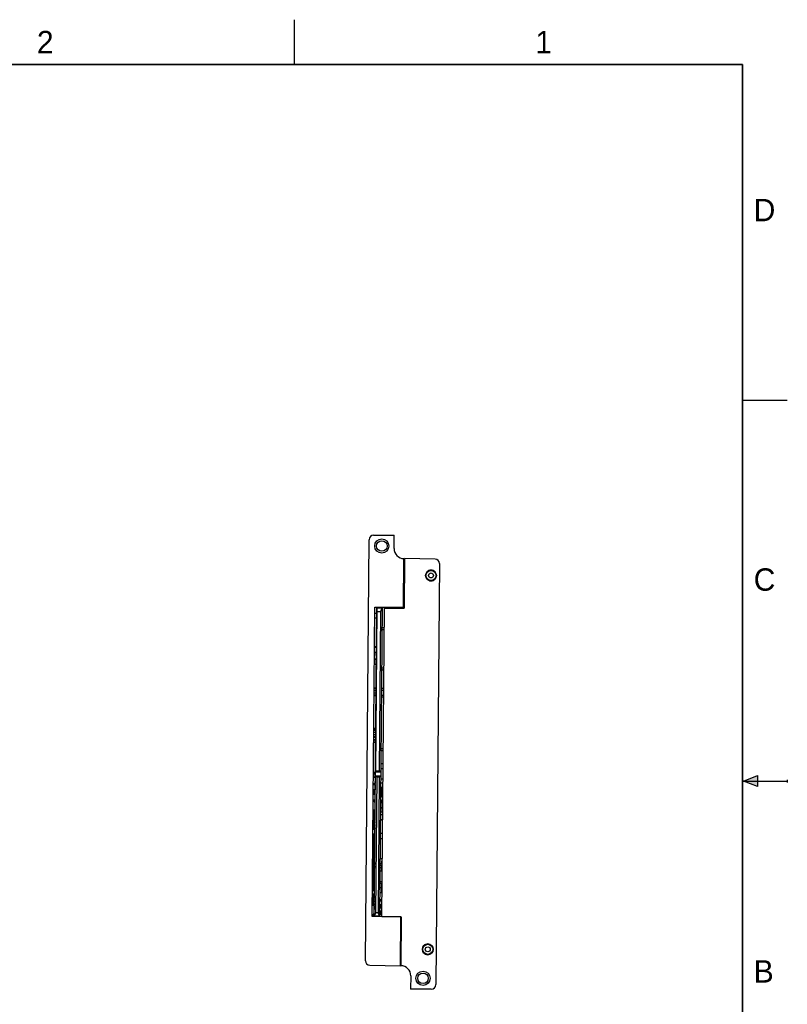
# Model space of a CAD drawing. Header units: inches. Extents: x 0 to 22, y 0 to 17.
# Tile 39 of 39: x 13.4 to 22, y 6 to 17. Entities that reach past the tile are written whole.
import ezdxf

# ---------------------------------------------------------------- set-up
doc = ezdxf.new("R2010")
doc.units = ezdxf.units.IN
doc.header["$LTSCALE"] = 1.21
doc.header["$MEASUREMENT"] = 0
doc.layers.get('0').update_dxf_attribs({"linetype": 'CONTINUOUS'})
doc.styles.get("Standard").update_dxf_attribs({"font": 'txt', "width": 0.8})

msp = doc.modelspace()

# ---------------------------------------------------------------- hatches: boundary and pattern name
at = {"linetype": 'CONTINUOUS'}
msp.add_hatch(color=2, dxfattribs=at).paths.add_polyline_path([(21.6663, 8.5625), (21.6663, 8.4375), (21.51, 8.5)])

# ---------------------------------------------------------------- linework, layer by layer
at = {"color": 2, "linetype": 'CONTINUOUS'}
for p, q in [((16.5, 16.5), (16.5, 17)), ((22, 12.75), (21.5, 12.75)), ((21.51, 8.5), (21.6663, 8.5625)), ((21.51, 8.5), (22, 8.5)), ((21.6663, 8.4375), (21.51, 8.5)), ((21.6663, 8.5625), (21.6663, 8.4375)), ((22, 8.515), (22, 8.485))]:
    msp.add_line(p, q, dxfattribs=at)
at = {"color": 7, "linetype": 'CONTINUOUS'}
for p, q in [((17.3819, 11.2444), (17.6124, 11.2444)), ((17.6111, 11.0954), (17.6124, 11.2444)), ((17.2909, 6.4941), (17.3319, 11.1948)), ((17.7164, 10.4396), (17.7211, 10.9844)), ((17.7208, 10.951), (17.7268, 10.9509)), ((17.7271, 10.9844), (17.7223, 10.431)), ((17.7268, 10.9509), (17.7238, 10.9509)), ((18.0685, 10.9784), (17.7271, 10.9844)), ((18.1177, 10.928), (18.0766, 6.2273)), ((17.9801, 10.8357), (17.9795, 10.8357)), ((18.0682, 10.835), (18.0676, 10.835)), ((17.9788, 10.7557), (17.9794, 10.7557)), ((18.0669, 10.755), (18.0675, 10.755)), ((17.7177, 10.591), (17.7237, 10.591)), ((17.3662, 6.9881), (17.3964, 10.4396)), ((17.3882, 6.9877), (17.4184, 10.4396)), ((17.3963, 10.3171), (17.3968, 10.3711)), ((17.3964, 10.4396), (17.7164, 10.4396)), ((17.4178, 10.3709), (17.3968, 10.3711)), ((17.4193, 10.4269), (17.4033, 8.6044)), ((17.4164, 10.4396), (17.4158, 10.3709)), ((17.4183, 10.4331), (17.4813, 10.4326)), ((17.419, 10.3931), (17.4613, 10.3927)), ((17.4613, 10.3927), (17.4458, 8.6148)), ((17.4512, 6.9866), (17.4814, 10.4396)), ((17.4732, 6.9863), (17.5033, 10.431)), ((17.5033, 10.431), (17.7223, 10.431)), ((17.5606, 10.431), (17.5607, 10.4396)), ((17.4173, 10.3169), (17.3963, 10.3171)), ((17.4153, 10.3169), (17.4125, 9.9969)), ((17.4792, 10.1916), (17.4952, 10.1914)), ((17.4794, 10.2156), (17.4954, 10.2154)), ((17.4954, 10.2154), (17.4952, 10.1914)), ((17.3924, 9.8671), (17.3928, 9.9211)), ((17.3948, 9.9211), (17.3928, 9.9211)), ((17.393, 9.9368), (17.3934, 9.9911)), ((17.414, 9.9366), (17.393, 9.9368)), ((17.3954, 9.9911), (17.3934, 9.9911)), ((17.4144, 9.9906), (17.3934, 9.9908)), ((17.3943, 9.8611), (17.395, 9.9368)), ((17.3954, 9.9908), (17.3955, 9.9971)), ((17.4145, 9.9969), (17.3955, 9.9971)), ((17.3944, 9.8671), (17.3924, 9.8671)), ((17.4133, 9.8609), (17.3943, 9.8611)), ((17.3978, 9.8018), (17.3983, 9.8558)), ((17.4128, 9.8016), (17.3978, 9.8018)), ((17.4133, 9.8556), (17.3983, 9.8558)), ((17.4108, 9.8017), (17.4085, 9.537)), ((17.4113, 9.8609), (17.4113, 9.8557)), ((17.4753, 9.7411), (17.4913, 9.741)), ((17.4755, 9.7651), (17.4915, 9.765)), ((17.4915, 9.765), (17.4913, 9.741)), ((17.3887, 9.4505), (17.3895, 9.5371)), ((17.4098, 9.4572), (17.3888, 9.4574)), ((17.41, 9.4818), (17.389, 9.482)), ((17.4102, 9.5055), (17.3892, 9.5057)), ((17.4104, 9.5301), (17.3894, 9.5303)), ((17.4105, 9.537), (17.3895, 9.5371)), ((17.4728, 9.4606), (17.4948, 9.4604)), ((17.4733, 9.5157), (17.4953, 9.5155)), ((17.4735, 9.5373), (17.4955, 9.5371)), ((17.4097, 9.4504), (17.3887, 9.4505)), ((17.4077, 9.4504), (17.4045, 9.0857)), ((17.4726, 9.4389), (17.4946, 9.4387)), ((17.3844, 8.9569), (17.3855, 9.0859)), ((17.4059, 9.0169), (17.3849, 9.017)), ((17.4062, 9.0405), (17.3852, 9.0407)), ((17.4064, 9.072), (17.3854, 9.0722)), ((17.4064, 9.0651), (17.3854, 9.0653)), ((17.4065, 9.0857), (17.3855, 9.0859)), ((17.4054, 8.9567), (17.3844, 8.9569)), ((17.4055, 8.9617), (17.3845, 8.9619)), ((17.4057, 8.9923), (17.3847, 8.9924)), ((17.4057, 8.9854), (17.3847, 8.9856)), ((17.3902, 8.9318), (17.3904, 8.9558)), ((17.4052, 8.9317), (17.3902, 8.9318)), ((17.4054, 8.9557), (17.3904, 8.9558)), ((17.4032, 8.9317), (17.4003, 8.596)), ((17.4034, 8.9567), (17.4034, 8.9557)), ((17.4674, 8.8414), (17.4894, 8.8412)), ((17.4676, 8.8654), (17.4896, 8.8652)), ((17.4662, 8.6971), (17.4882, 8.6969)), ((17.3808, 8.5409), (17.3813, 8.5949)), ((17.3873, 8.5948), (17.3813, 8.5949)), ((17.3868, 8.5421), (17.3873, 8.5961)), ((17.4023, 8.5959), (17.3873, 8.5961)), ((17.4033, 8.6044), (17.4027, 8.604)), ((17.4027, 8.604), (17.4649, 8.6035)), ((17.4034, 8.6152), (17.4458, 8.6148)), ((17.4649, 8.6035), (17.4458, 8.6148)), ((17.4657, 8.6391), (17.4877, 8.6389)), ((17.4018, 8.5407), (17.3808, 8.5409)), ((17.3858, 8.462), (17.3858, 8.4719)), ((17.3858, 8.4719), (17.4012, 8.4717)), ((17.4018, 8.5419), (17.3868, 8.5421)), ((17.3878, 8.462), (17.3879, 8.4718)), ((17.3998, 8.5407), (17.3992, 8.4717)), ((17.4019, 8.5576), (17.4649, 8.557)), ((17.4023, 8.5576), (17.4215, 8.5463)), ((17.4083, 7.0341), (17.4215, 8.5463)), ((17.4215, 8.5463), (17.4452, 8.5461)), ((17.4452, 8.5461), (17.432, 7.0339)), ((17.4452, 8.5461), (17.4645, 8.557)), ((17.4634, 8.2891), (17.4651, 8.482)), ((17.4642, 8.4712), (17.465, 8.4712)), ((17.4643, 8.482), (17.4863, 8.4818)), ((17.4647, 8.5252), (17.4867, 8.525)), ((17.3851, 8.3496), (17.3856, 8.4036)), ((17.4006, 8.4034), (17.3856, 8.4036)), ((17.3858, 8.462), (17.4011, 8.4619)), ((17.3991, 8.4619), (17.3986, 8.4035)), ((17.4639, 8.4328), (17.4737, 8.4327)), ((17.4737, 8.4327), (17.4727, 8.3205)), ((17.3885, 8.2789), (17.3775, 8.279)), ((17.3996, 8.2867), (17.3776, 8.2869)), ((17.4001, 8.3495), (17.3851, 8.3496)), ((17.3885, 8.2789), (17.3884, 8.2691)), ((17.3884, 8.2691), (17.3994, 8.269)), ((17.3974, 8.269), (17.3966, 8.1737)), ((17.3981, 8.3495), (17.3976, 8.2867)), ((17.4623, 8.2602), (17.4783, 8.26)), ((17.4624, 8.2667), (17.4844, 8.2665)), ((17.4625, 8.2736), (17.4845, 8.2734)), ((17.4626, 8.2891), (17.4724, 8.289)), ((17.4626, 8.2852), (17.4786, 8.285)), ((17.4727, 8.3205), (17.4637, 8.3206)), ((17.4724, 8.289), (17.4724, 8.2851)), ((17.4783, 8.26), (17.4779, 8.206)), ((17.4783, 8.2577), (17.4843, 8.2576)), ((17.4786, 8.285), (17.4785, 8.2734)), ((17.3983, 8.1422), (17.3794, 8.1424)), ((17.3794, 8.1345), (17.3794, 8.1424)), ((17.3982, 8.1343), (17.3794, 8.1345)), ((17.3795, 8.1502), (17.3796, 8.1581)), ((17.3984, 8.1501), (17.3795, 8.1502)), ((17.3796, 8.166), (17.3797, 8.1739)), ((17.3985, 8.1658), (17.3796, 8.166)), ((17.3985, 8.158), (17.3796, 8.1581)), ((17.3986, 8.1737), (17.3797, 8.1739)), ((17.3962, 8.1343), (17.3962, 8.1265)), ((17.3964, 8.1501), (17.3963, 8.1422)), ((17.3965, 8.1658), (17.3965, 8.158)), ((17.4614, 8.1562), (17.4774, 8.156)), ((17.4618, 8.2027), (17.4838, 8.2025)), ((17.4619, 8.2062), (17.4779, 8.206)), ((17.4778, 8.2026), (17.4774, 8.156)), ((17.4779, 8.2095), (17.4839, 8.2094)), ((17.478, 8.2183), (17.484, 8.2183)), ((17.3784, 8.0243), (17.3785, 8.0321)), ((17.3785, 8.04), (17.3786, 8.0479)), ((17.3974, 8.0398), (17.3785, 8.04)), ((17.3974, 8.032), (17.3785, 8.0321)), ((17.3975, 8.0477), (17.3786, 8.0479)), ((17.3976, 8.0635), (17.3787, 8.0636)), ((17.3787, 8.0558), (17.3787, 8.0636)), ((17.3976, 8.0556), (17.3787, 8.0558)), ((17.3788, 8.0715), (17.3789, 8.0794)), ((17.3977, 8.0713), (17.3788, 8.0715)), ((17.3789, 8.0873), (17.379, 8.0951)), ((17.3978, 8.0871), (17.3789, 8.0873)), ((17.3978, 8.0792), (17.3789, 8.0794)), ((17.3979, 8.095), (17.379, 8.0951)), ((17.398, 8.1107), (17.3791, 8.1109)), ((17.3791, 8.103), (17.3791, 8.1109)), ((17.398, 8.1028), (17.3791, 8.103)), ((17.3792, 8.1187), (17.3793, 8.1266)), ((17.3981, 8.1186), (17.3792, 8.1187)), ((17.3982, 8.1265), (17.3793, 8.1266)), ((17.3954, 8.0399), (17.3954, 8.032)), ((17.3956, 8.0556), (17.3955, 8.0477)), ((17.3957, 8.0714), (17.3956, 8.0635)), ((17.3958, 8.0871), (17.3958, 8.0792)), ((17.396, 8.1029), (17.3959, 8.095)), ((17.3961, 8.1186), (17.396, 8.1107)), ((17.4607, 8.0712), (17.4827, 8.071)), ((17.4607, 8.0662), (17.4827, 8.066)), ((17.4612, 8.1272), (17.4832, 8.127)), ((17.4612, 8.1252), (17.4832, 8.125)), ((17.3753, 7.9069), (17.3757, 7.9609)), ((17.3967, 7.9607), (17.3757, 7.9609)), ((17.3778, 7.9613), (17.3779, 7.9691)), ((17.3967, 7.9611), (17.3778, 7.9613)), ((17.3968, 7.969), (17.3779, 7.9691)), ((17.3969, 7.9847), (17.378, 7.9849)), ((17.378, 7.977), (17.378, 7.9849)), ((17.3969, 7.9769), (17.378, 7.977)), ((17.3781, 7.9928), (17.3782, 8.0006)), ((17.397, 7.9926), (17.3781, 7.9928)), ((17.3971, 8.0005), (17.3782, 8.0006)), ((17.3972, 8.0162), (17.3783, 8.0164)), ((17.3783, 8.0085), (17.3783, 8.0164)), ((17.3971, 8.0084), (17.3783, 8.0085)), ((17.3973, 8.0241), (17.3784, 8.0243)), ((17.3947, 7.9611), (17.3947, 7.9607)), ((17.3949, 7.9769), (17.3948, 7.969)), ((17.395, 7.9926), (17.3949, 7.9847)), ((17.3951, 8.0084), (17.3951, 8.0005)), ((17.3953, 8.0241), (17.3952, 8.0162)), ((17.4594, 7.9172), (17.4814, 7.917)), ((17.3963, 7.9067), (17.3753, 7.9069)), ((17.3954, 7.8115), (17.3765, 7.8117)), ((17.3765, 7.8038), (17.3765, 7.8117)), ((17.3766, 7.8195), (17.3767, 7.8274)), ((17.3955, 7.8194), (17.3766, 7.8195)), ((17.3767, 7.8353), (17.3768, 7.8432)), ((17.3956, 7.8351), (17.3767, 7.8353)), ((17.3956, 7.8273), (17.3767, 7.8274)), ((17.3957, 7.843), (17.3768, 7.8432)), ((17.3769, 7.851), (17.377, 7.8589)), ((17.3958, 7.8509), (17.3769, 7.851)), ((17.377, 7.8668), (17.3771, 7.8747)), ((17.3959, 7.8666), (17.377, 7.8668)), ((17.3958, 7.8588), (17.377, 7.8589)), ((17.396, 7.8745), (17.3771, 7.8747)), ((17.3961, 7.8902), (17.3772, 7.8904)), ((17.3772, 7.8825), (17.3772, 7.8904)), ((17.396, 7.8824), (17.3772, 7.8825)), ((17.3773, 7.8983), (17.3774, 7.9062)), ((17.3962, 7.8981), (17.3773, 7.8983)), ((17.3963, 7.906), (17.3774, 7.9062)), ((17.3935, 7.8194), (17.3934, 7.8115)), ((17.3936, 7.8351), (17.3936, 7.8273)), ((17.3938, 7.8509), (17.3937, 7.843)), ((17.3939, 7.8666), (17.3938, 7.8588)), ((17.394, 7.8824), (17.394, 7.8745)), ((17.3942, 7.8981), (17.3941, 7.8903)), ((17.3943, 7.9067), (17.3943, 7.906)), ((17.4588, 7.8592), (17.4808, 7.859)), ((17.3755, 7.6936), (17.3756, 7.7014)), ((17.3756, 7.7093), (17.3757, 7.7172)), ((17.3945, 7.7092), (17.3756, 7.7093)), ((17.3945, 7.7013), (17.3756, 7.7014)), ((17.3946, 7.717), (17.3757, 7.7172)), ((17.3758, 7.7251), (17.3759, 7.7329)), ((17.3947, 7.7249), (17.3758, 7.7251)), ((17.3759, 7.7408), (17.376, 7.7487)), ((17.3948, 7.7406), (17.3759, 7.7408)), ((17.3947, 7.7328), (17.3759, 7.7329)), ((17.3949, 7.7485), (17.376, 7.7487)), ((17.395, 7.7643), (17.3761, 7.7644)), ((17.3761, 7.7566), (17.3761, 7.7644)), ((17.3949, 7.7564), (17.3761, 7.7566)), ((17.3762, 7.7723), (17.3763, 7.7802)), ((17.3951, 7.7721), (17.3762, 7.7723)), ((17.3763, 7.7881), (17.3764, 7.7959)), ((17.3952, 7.7879), (17.3763, 7.7881)), ((17.3952, 7.78), (17.3763, 7.7802)), ((17.3953, 7.7958), (17.3764, 7.7959)), ((17.3954, 7.8036), (17.3765, 7.8038)), ((17.3925, 7.7092), (17.3925, 7.7013)), ((17.3927, 7.7249), (17.3926, 7.717)), ((17.3928, 7.7407), (17.3927, 7.7328)), ((17.3929, 7.7564), (17.3929, 7.7485)), ((17.3931, 7.7722), (17.393, 7.7643)), ((17.3932, 7.7879), (17.3932, 7.78)), ((17.3934, 7.8037), (17.3933, 7.7958)), ((17.3745, 7.5833), (17.3746, 7.5912)), ((17.3935, 7.591), (17.3746, 7.5912)), ((17.3747, 7.5991), (17.3748, 7.607)), ((17.3936, 7.5989), (17.3747, 7.5991)), ((17.3748, 7.6148), (17.3749, 7.6227)), ((17.3937, 7.6147), (17.3748, 7.6148)), ((17.3936, 7.6068), (17.3748, 7.607)), ((17.3938, 7.6225), (17.3749, 7.6227)), ((17.3939, 7.6383), (17.375, 7.6385)), ((17.375, 7.6306), (17.375, 7.6385)), ((17.3938, 7.6304), (17.375, 7.6306)), ((17.3751, 7.6463), (17.3752, 7.6542)), ((17.394, 7.6462), (17.3751, 7.6463)), ((17.3752, 7.6621), (17.3753, 7.6699)), ((17.3941, 7.6619), (17.3752, 7.6621)), ((17.3941, 7.654), (17.3752, 7.6542)), ((17.3942, 7.6698), (17.3753, 7.6699)), ((17.3943, 7.6855), (17.3754, 7.6857)), ((17.3754, 7.6778), (17.3754, 7.6857)), ((17.3943, 7.6777), (17.3754, 7.6778)), ((17.3944, 7.6934), (17.3755, 7.6936)), ((17.3916, 7.5989), (17.3915, 7.5911)), ((17.3917, 7.6147), (17.3916, 7.6068)), ((17.3918, 7.6304), (17.3918, 7.6226)), ((17.392, 7.6462), (17.3919, 7.6383)), ((17.3921, 7.6619), (17.3921, 7.6541)), ((17.3923, 7.6777), (17.3922, 7.6698)), ((17.3924, 7.6934), (17.3923, 7.6855)), ((17.4569, 7.6352), (17.4729, 7.635)), ((17.4729, 7.635), (17.4724, 7.581)), ((17.4726, 7.606), (17.4786, 7.606)), ((17.4728, 7.63), (17.4788, 7.63)), ((17.3736, 7.4731), (17.3737, 7.481)), ((17.3737, 7.4889), (17.3738, 7.4967)), ((17.3926, 7.4887), (17.3737, 7.4889)), ((17.3925, 7.4808), (17.3737, 7.481)), ((17.3927, 7.4966), (17.3738, 7.4967)), ((17.3928, 7.5123), (17.3739, 7.5125)), ((17.3739, 7.5046), (17.3739, 7.5125)), ((17.3927, 7.5044), (17.3739, 7.5046)), ((17.374, 7.5203), (17.3741, 7.5282)), ((17.3929, 7.5202), (17.374, 7.5203)), ((17.3741, 7.5361), (17.3742, 7.544)), ((17.393, 7.5359), (17.3741, 7.5361)), ((17.393, 7.5281), (17.3741, 7.5282)), ((17.3931, 7.5438), (17.3742, 7.544)), ((17.3932, 7.5596), (17.3743, 7.5597)), ((17.3743, 7.5518), (17.3743, 7.5597)), ((17.3932, 7.5517), (17.3743, 7.5518)), ((17.3744, 7.5676), (17.3745, 7.5755)), ((17.3933, 7.5674), (17.3744, 7.5676)), ((17.3934, 7.5832), (17.3745, 7.5833)), ((17.3934, 7.5753), (17.3745, 7.5755)), ((17.3906, 7.4887), (17.3905, 7.4808)), ((17.3907, 7.5045), (17.3907, 7.4966)), ((17.3909, 7.5202), (17.3908, 7.5123)), ((17.391, 7.5359), (17.391, 7.5281)), ((17.3912, 7.5517), (17.3911, 7.5438)), ((17.3913, 7.5674), (17.3912, 7.5596)), ((17.3914, 7.5832), (17.3914, 7.5753)), ((17.4557, 7.4982), (17.4777, 7.498)), ((17.456, 7.5362), (17.472, 7.536)), ((17.4562, 7.5602), (17.4722, 7.56)), ((17.4564, 7.5812), (17.4724, 7.581)), ((17.4722, 7.56), (17.4717, 7.498)), ((17.3726, 7.3629), (17.3727, 7.3707)), ((17.3916, 7.3706), (17.3727, 7.3707)), ((17.3917, 7.3863), (17.3728, 7.3865)), ((17.3728, 7.3786), (17.3728, 7.3865)), ((17.3916, 7.3785), (17.3728, 7.3786)), ((17.3729, 7.3944), (17.373, 7.4022)), ((17.3918, 7.3942), (17.3729, 7.3944)), ((17.373, 7.4101), (17.3731, 7.418)), ((17.3919, 7.41), (17.373, 7.4101)), ((17.3919, 7.4021), (17.373, 7.4022)), ((17.392, 7.4178), (17.3731, 7.418)), ((17.3921, 7.4336), (17.3732, 7.4337)), ((17.3732, 7.4259), (17.3732, 7.4337)), ((17.3921, 7.4257), (17.3732, 7.4259)), ((17.3733, 7.4416), (17.3734, 7.4495)), ((17.3922, 7.4414), (17.3733, 7.4416)), ((17.3734, 7.4574), (17.3735, 7.4652)), ((17.3923, 7.4572), (17.3734, 7.4574)), ((17.3923, 7.4493), (17.3734, 7.4495)), ((17.3924, 7.4651), (17.3735, 7.4652)), ((17.3925, 7.4729), (17.3736, 7.4731)), ((17.3896, 7.3785), (17.3896, 7.3706)), ((17.3898, 7.3942), (17.3897, 7.3863)), ((17.3899, 7.41), (17.3899, 7.4021)), ((17.3901, 7.4257), (17.39, 7.4178)), ((17.3902, 7.4415), (17.3901, 7.4336)), ((17.3903, 7.4572), (17.3903, 7.4493)), ((17.3905, 7.473), (17.3904, 7.4651)), ((17.4546, 7.3782), (17.4766, 7.378)), ((17.3908, 7.2762), (17.3688, 7.2764)), ((17.3719, 7.2841), (17.372, 7.292)), ((17.3908, 7.284), (17.3719, 7.2841)), ((17.3909, 7.2918), (17.372, 7.292)), ((17.391, 7.3076), (17.3721, 7.3078)), ((17.3721, 7.2999), (17.3721, 7.3078)), ((17.391, 7.2997), (17.3721, 7.2999)), ((17.3722, 7.3156), (17.3723, 7.3235)), ((17.3911, 7.3155), (17.3722, 7.3156)), ((17.3723, 7.3314), (17.3724, 7.3393)), ((17.3912, 7.3312), (17.3723, 7.3314)), ((17.3912, 7.3233), (17.3723, 7.3235)), ((17.3913, 7.3391), (17.3724, 7.3393)), ((17.3725, 7.3471), (17.3726, 7.355)), ((17.3914, 7.347), (17.3725, 7.3471)), ((17.3915, 7.3627), (17.3726, 7.3629)), ((17.3914, 7.3548), (17.3726, 7.355)), ((17.3888, 7.284), (17.3888, 7.2763)), ((17.389, 7.2997), (17.3889, 7.2919)), ((17.3891, 7.3155), (17.389, 7.3076)), ((17.3892, 7.3312), (17.3892, 7.3234)), ((17.3894, 7.347), (17.3893, 7.3391)), ((17.3895, 7.3627), (17.3894, 7.3549)), ((17.4536, 7.2562), (17.4696, 7.2561)), ((17.4541, 7.3102), (17.4701, 7.3101)), ((17.4545, 7.3602), (17.4705, 7.36)), ((17.4705, 7.36), (17.4696, 7.2561)), ((17.3904, 7.2382), (17.3684, 7.2384)), ((17.3707, 7.1424), (17.3708, 7.1503)), ((17.3708, 7.1582), (17.3709, 7.166)), ((17.3897, 7.158), (17.3708, 7.1582)), ((17.3897, 7.1501), (17.3708, 7.1503)), ((17.3898, 7.1659), (17.3709, 7.166)), ((17.3899, 7.1816), (17.371, 7.1818)), ((17.371, 7.1739), (17.371, 7.1818)), ((17.3899, 7.1737), (17.371, 7.1739)), ((17.3711, 7.1897), (17.3712, 7.1975)), ((17.39, 7.1895), (17.3711, 7.1897)), ((17.3712, 7.2054), (17.3713, 7.2133)), ((17.3901, 7.2052), (17.3712, 7.2054)), ((17.3901, 7.1974), (17.3712, 7.1975)), ((17.3902, 7.2131), (17.3713, 7.2133)), ((17.3714, 7.2211), (17.3715, 7.229)), ((17.3903, 7.221), (17.3714, 7.2211)), ((17.3715, 7.2369), (17.3715, 7.2384)), ((17.3904, 7.2367), (17.3715, 7.2369)), ((17.3903, 7.2289), (17.3715, 7.229)), ((17.3877, 7.158), (17.3877, 7.1501)), ((17.3879, 7.1738), (17.3878, 7.1659)), ((17.388, 7.1895), (17.3879, 7.1816)), ((17.3881, 7.2053), (17.3881, 7.1974)), ((17.3883, 7.221), (17.3882, 7.2131)), ((17.3884, 7.2367), (17.3883, 7.2289)), ((17.4528, 7.1717), (17.4748, 7.1715)), ((17.4528, 7.1629), (17.4748, 7.1627)), ((17.4529, 7.1786), (17.4749, 7.1784)), ((17.3704, 7.1109), (17.3705, 7.1188)), ((17.3893, 7.1107), (17.3704, 7.1109)), ((17.3894, 7.1186), (17.3705, 7.1188)), ((17.3895, 7.1344), (17.3706, 7.1345)), ((17.3706, 7.1267), (17.3706, 7.1345)), ((17.3894, 7.1265), (17.3706, 7.1267)), ((17.3896, 7.1422), (17.3707, 7.1424)), ((17.3873, 7.1108), (17.3865, 7.0151)), ((17.3874, 7.1265), (17.3874, 7.1186)), ((17.3876, 7.1423), (17.3875, 7.1344)), ((17.462, 7.0902), (17.4521, 7.0903)), ((17.4523, 7.1147), (17.4743, 7.1145)), ((17.4523, 7.1078), (17.4743, 7.1076)), ((17.4524, 7.1235), (17.4744, 7.1233)), ((17.4526, 7.0509), (17.4529, 7.0824)), ((17.4616, 7.0509), (17.4526, 7.0509)), ((17.4619, 7.0824), (17.4529, 7.0824)), ((17.4554, 7.0102), (17.4557, 7.0509)), ((17.456, 7.0824), (17.4561, 7.0903)), ((17.4616, 7.0509), (17.4613, 7.0101)), ((17.462, 7.0902), (17.4619, 7.0824)), ((17.6862, 6.9825), (17.3662, 6.9881)), ((17.3883, 6.9974), (17.3663, 6.9976)), ((17.3774, 7.0053), (17.3664, 7.0054)), ((17.3775, 7.0152), (17.3774, 7.0053)), ((17.3885, 7.0151), (17.3775, 7.0152)), ((17.3863, 6.9974), (17.3862, 6.9878)), ((17.3883, 6.9943), (17.4513, 6.9937)), ((17.4083, 7.0341), (17.432, 7.0339)), ((17.4514, 7.0102), (17.4734, 7.01)), ((17.4732, 6.987), (17.6922, 6.9851)), ((17.53, 6.9853), (17.53, 6.9865)), ((17.6815, 6.4378), (17.6862, 6.9825)), ((17.6861, 6.8311), (17.6874, 6.9851)), ((17.6872, 6.9593), (17.692, 6.9593)), ((17.6922, 6.9851), (17.6874, 6.4377)), ((17.6874, 6.9794), (17.6922, 6.9794)), ((17.6909, 6.8311), (17.6849, 6.8312)), ((17.9437, 6.6619), (17.9431, 6.6619)), ((18.0317, 6.6611), (18.0311, 6.6611)), ((17.9424, 6.5819), (17.943, 6.5819)), ((18.0305, 6.5811), (18.031, 6.5811)), ((17.3401, 6.4437), (17.6815, 6.4378)), ((17.6817, 6.4712), (17.6847, 6.4712)), ((17.6877, 6.4711), (17.6817, 6.4712)), ((17.7975, 6.3267), (17.7962, 6.1777)), ((18.0266, 6.1777), (17.7962, 6.1777))]:
    msp.add_line(p, q, dxfattribs=at)
at = {"color": 7, "linetype": 'CONTINUOUS', "const_width": 0.02}
for points in [[(21.5, 16.5), (0.5, 16.5)], [(21.5, 0.5), (21.5, 16.5)]]:
    msp.add_lwpolyline(points, dxfattribs=at)
at = {"color": 7, "linetype": 'CONTINUOUS'}
for centre, radius in [((17.4743, 11.1242), 0.0791), ((17.4743, 11.1242), 0.0591), ((18.0235, 10.7954), 0.06), ((18.0235, 10.7954), 0.056), ((18.0235, 10.7954), 0.028), ((17.9871, 6.6215), 0.06), ((17.9871, 6.6215), 0.056), ((17.9871, 6.6215), 0.028), ((17.9342, 6.298), 0.0791), ((17.9342, 6.298), 0.0591)]:
    msp.add_circle(centre, radius, dxfattribs=at)
for centre, radius, start, end in [((17.3819, 11.1944), 0.05, 90, 179.5), ((17.7211, 11.0944), 0.11, 179.5, 270.02085), ((18.0677, 10.9284), 0.05, 359.5, 89), ((18.0235, 10.7954), 0.0597, 41.55871, 137.44129), ((18.0235, 10.7954), 0.0593, 41.94531, 137.05469), ((18.0235, 10.7954), 0.0597, 221.55871, 317.44129), ((18.0235, 10.7954), 0.0593, 221.94531, 317.05469), ((17.9871, 6.6215), 0.0597, 41.55871, 137.44129), ((17.9871, 6.6215), 0.0593, 41.94531, 137.05469), ((17.3409, 6.4937), 0.05, 179.5, 269), ((17.9871, 6.6215), 0.0597, 221.55871, 317.44129), ((17.9871, 6.6215), 0.0593, 221.94531, 317.05469), ((17.6875, 6.3277), 0.11, 359.5, 90.02085), ((18.0266, 6.2277), 0.05, 270, 359.5)]:
    msp.add_arc(centre, radius, start, end, dxfattribs=at)
for points, knots in [([(17.4193, 10.4269), (17.4191, 10.427), (17.4189, 10.4272), (17.4186, 10.4274), (17.4184, 10.4275), (17.4183, 10.4276)], [0, 0, 0, 0, 0.332289, 0.665621, 1, 1, 1, 1]), ([(17.4813, 10.427), (17.4808, 10.4268), (17.4799, 10.4262), (17.4787, 10.4254), (17.4775, 10.4245), (17.4763, 10.4236), (17.4752, 10.4227), (17.4741, 10.4218), (17.4731, 10.4208), (17.4721, 10.4198), (17.4712, 10.4188), (17.4703, 10.4177), (17.4695, 10.4167), (17.4687, 10.4156), (17.468, 10.4146), (17.4673, 10.4135), (17.4666, 10.4124), (17.466, 10.4113), (17.4655, 10.4102), (17.4649, 10.4091), (17.4645, 10.408), (17.464, 10.407), (17.4636, 10.4059), (17.4632, 10.4048), (17.4629, 10.4037), (17.4626, 10.4026), (17.4623, 10.4015), (17.4621, 10.4004), (17.4619, 10.3993), (17.4617, 10.3982), (17.4615, 10.3971), (17.4614, 10.396), (17.4613, 10.3949), (17.4613, 10.3938), (17.4613, 10.3931), (17.4613, 10.3927)], [0, 0, 0, 0, 0.0369447, 0.0734242, 0.109426, 0.1449411, 0.1799633, 0.2144892, 0.2485183, 0.2820527, 0.3150968, 0.3476574, 0.3797431, 0.4113649, 0.4425352, 0.4732679, 0.5035788, 0.5334844, 0.5630028, 0.5921528, 0.6209544, 0.6494279, 0.6775948, 0.7054769, 0.7330965, 0.7604763, 0.7876395, 0.8146095, 0.84141, 0.8680649, 0.8945981, 0.921034, 0.9473967, 0.9737105, 1, 1, 1, 1]), ([(17.3883, 6.9998), (17.3888, 7.0001), (17.3897, 7.0006), (17.3909, 7.0014), (17.3921, 7.0023), (17.3933, 7.0032), (17.3944, 7.0041), (17.3955, 7.0051), (17.3965, 7.006), (17.3975, 7.007), (17.3984, 7.0081), (17.3993, 7.0091), (17.4001, 7.0101), (17.4009, 7.0112), (17.4016, 7.0123), (17.4023, 7.0133), (17.403, 7.0144), (17.4036, 7.0155), (17.4041, 7.0166), (17.4047, 7.0177), (17.4051, 7.0188), (17.4056, 7.0199), (17.406, 7.021), (17.4064, 7.0221), (17.4067, 7.0232), (17.407, 7.0243), (17.4073, 7.0254), (17.4075, 7.0264), (17.4077, 7.0275), (17.4079, 7.0286), (17.4081, 7.0297), (17.4082, 7.0308), (17.4083, 7.0319), (17.4083, 7.033), (17.4083, 7.0337), (17.4083, 7.0341)], [0, 0, 0, 0, 0.0369447, 0.0734242, 0.109426, 0.1449411, 0.1799633, 0.2144892, 0.2485183, 0.2820527, 0.3150968, 0.3476574, 0.3797431, 0.4113649, 0.4425352, 0.4732679, 0.5035788, 0.5334844, 0.5630028, 0.5921528, 0.6209544, 0.6494279, 0.6775948, 0.7054769, 0.7330965, 0.7604763, 0.7876395, 0.8146095, 0.84141, 0.8680649, 0.8945981, 0.921034, 0.9473967, 0.9737105, 1, 1, 1, 1]), ([(17.432, 7.0339), (17.432, 7.0335), (17.432, 7.0328), (17.432, 7.0317), (17.4321, 7.0306), (17.4322, 7.0295), (17.4323, 7.0284), (17.4324, 7.0273), (17.4326, 7.0262), (17.4328, 7.0251), (17.4331, 7.024), (17.4334, 7.0229), (17.4337, 7.0218), (17.4341, 7.0207), (17.4344, 7.0196), (17.4349, 7.0185), (17.4353, 7.0174), (17.4358, 7.0163), (17.4364, 7.0152), (17.437, 7.0141), (17.4376, 7.013), (17.4383, 7.0119), (17.439, 7.0109), (17.4398, 7.0098), (17.4406, 7.0087), (17.4414, 7.0077), (17.4423, 7.0067), (17.4433, 7.0056), (17.4443, 7.0046), (17.4453, 7.0037), (17.4464, 7.0027), (17.4476, 7.0018), (17.4488, 7.0009), (17.45, 7.0001), (17.4509, 6.9995), (17.4513, 6.9993)], [0, 0, 0, 0, 0.0262895, 0.0526033, 0.078966, 0.1054019, 0.1319351, 0.15859, 0.1853905, 0.2123605, 0.2395237, 0.2669035, 0.2945231, 0.3224052, 0.3505721, 0.3790456, 0.4078472, 0.4369972, 0.4665156, 0.4964212, 0.5267321, 0.5574648, 0.5886351, 0.6202569, 0.6523426, 0.6849032, 0.7179473, 0.7514817, 0.7855108, 0.8200367, 0.8550589, 0.890574, 0.9265758, 0.9630553, 1, 1, 1, 1])]:
    msp.add_open_spline(points, degree=3, knots=knots, dxfattribs=at)

# ---------------------------------------------------------------- texts
at = {"color": 2, "linetype": 'CONTINUOUS'}
for s, p in [('2', (13.625, 16.625)), ('1', (19.1875, 16.625)), ('D', (21.625, 14.75)), ('C', (21.625, 10.625)), ('B', (21.625, 6.25))]:
    msp.add_text(s, height=0.25, dxfattribs=at).set_placement(p)

doc.saveas('drawing.dxf')
